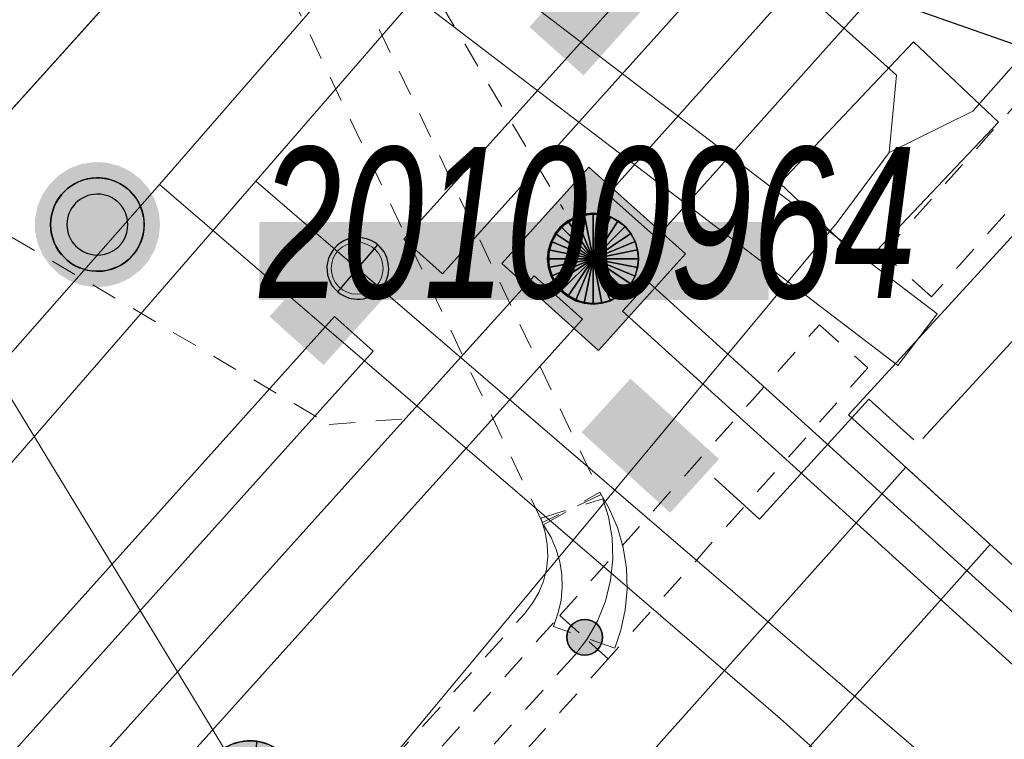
# Model space of a CAD drawing. Header units: metres. Extents: x 2695560 to 2696939, y 1260529 to 1262050.
# Tile 44 of 256: x 2695859.41 to 2695866.99, y 1260848.07 to 1260853.61. Entities that reach past the tile are written whole.
import ezdxf

# ---------------------------------------------------------------- set-up
doc = ezdxf.new("R2010")
doc.units = ezdxf.units.M
doc.linetypes.add('AUSGEZOGEN', pattern=[0])
doc.linetypes.add('VERDECKT2_S2', pattern=[0.36, 0.2, -0.16])
for name, color, linetype in [('XR$1$AV_Lagefixpunkt-Nr.', 7, 'AUSGEZOGEN'), ('XR$1$AV_Lagefixpunkte', 7, 'AUSGEZOGEN'), ('XR$1$AV_Linien (BB)', 7, 'AUSGEZOGEN'), ('XR$1$AW_LK_Schachtdeckel', 24, 'AUSGEZOGEN'), ('XR$1$AW_LK_Zwischenpunkt', 24, 'AUSGEZOGEN'), ('XR$1$EW_LK_Knoten', 1, 'AUSGEZOGEN'), ('XR$1$Liegenschaftsgrenzen', 7, 'AUSGEZOGEN'), ('XR$1$PFAV', 255, 'AUSGEZOGEN'), ('XR$1$PFAW', 255, 'AUSGEZOGEN'), ('XR$1$PFEW', 255, 'AUSGEZOGEN'), ('XR$1$PFWA', 255, 'AUSGEZOGEN'), ('XR$1$RAEW', 8, 'AUSGEZOGEN'), ('XR$1$WA_LK_Absperrarmatur', 171, 'AUSGEZOGEN')]:
    doc.layers.add(name, color=color, linetype=linetype)
for name, color, linetype, lineweight in [('XR$2$ABW-Linie-R-ungenau', 4, 'VERDECKT2_S2', 18), ('XR$2$ABW-LinieFlaeche-R-genau', 4, 'AUSGEZOGEN', 18), ('XR$2$ABW-Punkt', 6, 'AUSGEZOGEN', 18), ('XR$2$ELE-Flaeche-oberirdisch', 1, 'AUSGEZOGEN', 18), ('XR$2$ELE-Linie-oberirdisch', 1, 'AUSGEZOGEN', 18), ('XR$2$ELE-LinieAnker_Strebe', 1, 'AUSGEZOGEN', 18), ('XR$2$ELE-LinieFlaeche-genau', 1, 'AUSGEZOGEN', 18), ('XR$2$ELE-LinieFlaeche-ungenau', 1, 'VERDECKT2_S2', 18), ('XR$2$GAS-Linie-genau', 12, 'AUSGEZOGEN', 18), ('XR$2$KOM-Flaeche-U-oberirdisch', 91, 'AUSGEZOGEN', 18), ('XR$2$KOM-Linie-U-genau', 91, 'AUSGEZOGEN', 18), ('XR$2$WAS-Linie-genau', 5, 'AUSGEZOGEN', 18), ('XR$2$WAS-LinieFlaeche-genau', 5, 'AUSGEZOGEN', 18), ('XR$2$WAS-Punkt', 5, 'AUSGEZOGEN', 18)]:
    doc.layers.add(name, color=color, linetype=linetype, lineweight=lineweight)
doc.styles.add('ARIAL', font='arial.ttf')

# ---------------------------------------------------------------- blocks, each defined once
blk = doc.blocks.new('BWAV1')
at = {"layer": 'XR$1$PFAV', "transparency": 33554687}
blk.add_hatch(color=7, dxfattribs=at).paths.add_polyline_path([(0.67, 0), (0.656, 0.135), (0.616, 0.264), (0.55, 0.383), (0.462, 0.486), (0.354, 0.569), (0.233, 0.628), (0.101, 0.662), (-0.034, 0.669), (-0.168, 0.649), (-0.295, 0.602), (-0.41, 0.53), (-0.508, 0.436), (-0.586, 0.325), (-0.639, 0.201), (-0.667, 0.068), (-0.667, -0.068), (-0.639, -0.201), (-0.586, -0.325), (-0.508, -0.436), (-0.41, -0.53), (-0.295, -0.602), (-0.168, -0.649), (-0.034, -0.669), (0.101, -0.662), (0.233, -0.628), (0.354, -0.569), (0.462, -0.486), (0.55, -0.383), (0.616, -0.264), (0.656, -0.135)])
at = {"color": 7, "transparency": 33554687}
for radius, start, end in [(0.5, 91.1948, 268.8052), (0.5, 268.8052, 91.1948), (0.326, 91.1948, 268.8052), (0.326, 268.8052, 91.1948)]:
    blk.add_arc((0, 0), radius, start, end, dxfattribs=at)
at = {"layer": 'XR$1$PFAV', "transparency": 33554687}
blk.add_circle((0, 0), 0.5, dxfattribs=at)
blk = doc.blocks.new('BAW2093')
at = {"transparency": 33554687}
blk.add_lwpolyline([(-0.375, -0.5), (0, -0.5), (0, 0.5), (0.375, 0.5)], dxfattribs=at)
blk = doc.blocks.new('BAW2087')
at = {"lineweight": 25, "true_color": 0x000000, "transparency": 33554687}
h = blk.add_hatch(color=18, dxfattribs=at)
h.paths.add_polyline_path([(-0.5, 0.5), (-0.5, -0.5), (0.5, -0.5), (0.5, 0.5)])
h.paths.add_polyline_path([(0.3367, -0.0692), (0.3159, -0.1356), (0.2821, -0.1964), (0.2368, -0.2491), (0.1818, -0.2917), (0.1194, -0.3224), (0.0521, -0.3398), (-0.0174, -0.3433), (-0.0862, -0.3328), (-0.1514, -0.3086), (-0.2104, -0.2718), (-0.2608, -0.2239), (-0.3006, -0.1668), (-0.328, -0.1029), (-0.342, -0.0348), (-0.342, 0.0348), (-0.328, 0.1029), (-0.3006, 0.1668), (-0.2608, 0.2239), (-0.2104, 0.2718), (-0.1514, 0.3086), (-0.0862, 0.3328), (-0.0174, 0.3433), (0.0521, 0.3398), (0.1194, 0.3224), (0.1818, 0.2917), (0.2368, 0.2491), (0.2821, 0.1964), (0.3159, 0.1356), (0.3367, 0.0692), (0.3438, 0)], flags=16)
at = {"layer": 'XR$1$PFAW', "lineweight": 25, "transparency": 33554687}
blk.add_hatch(color=7, dxfattribs=at).paths.add_polyline_path([(0.3438, 0), (0.3367, 0.0692), (0.3159, 0.1356), (0.2821, 0.1964), (0.2368, 0.2491), (0.1818, 0.2917), (0.1194, 0.3224), (0.0521, 0.3398), (-0.0174, 0.3433), (-0.0862, 0.3328), (-0.1514, 0.3086), (-0.2104, 0.2718), (-0.2608, 0.2239), (-0.3006, 0.1668), (-0.328, 0.1029), (-0.342, 0.0348), (-0.342, -0.0348), (-0.328, -0.1029), (-0.3006, -0.1668), (-0.2608, -0.2239), (-0.2104, -0.2718), (-0.1514, -0.3086), (-0.0862, -0.3328), (-0.0174, -0.3433), (0.0521, -0.3398), (0.1194, -0.3224), (0.1818, -0.2917), (0.2368, -0.2491), (0.2821, -0.1964), (0.3159, -0.1356), (0.3367, -0.0692)])
at = {"lineweight": 25, "transparency": 33554687}
for p, q in [((-0.5, 0.5, 0.993), (0.5, 0.5, 0.993)), ((-0.5, -0.5, 0.993), (-0.5, 0.5, 0.993)), ((0.5, 0.5, 0.993), (0.5, -0.5, 0.993)), ((0.5, -0.5, 0.993), (-0.5, -0.5, 0.993))]:
    blk.add_line(p, q, dxfattribs=at)
blk.add_circle((0, 0), 0.3438, dxfattribs=at)
at = {"layer": 'XR$1$PFAW', "lineweight": 25, "transparency": 33554687}
blk.add_line((-0.5, 0.5), (0.5, 0.5), dxfattribs=at)
at = {"layer": 'XR$1$PFAW', "color": 31, "lineweight": 25, "transparency": 33554687}
for p, q in [((-0.5, -0.5), (-0.5, 0.5)), ((0.5, 0.5), (0.5, -0.5)), ((0.5, -0.5), (-0.5, -0.5))]:
    blk.add_line(p, q, dxfattribs=at)
at = {"layer": 'XR$1$PFAW', "lineweight": 25, "transparency": 33554687}
blk.add_circle((0, 0), 0.3438, dxfattribs=at)
blk = doc.blocks.new('BWA965')
at = {"layer": 'XR$1$PFWA', "transparency": 33554687}
blk.add_hatch(color=7, dxfattribs=at).paths.add_polyline_path([(0, 0.5), (-0.051, 0.497), (-0.101, 0.49), (-0.15, 0.477), (-0.197, 0.459), (-0.243, 0.437), (-0.286, 0.41), (-0.326, 0.379), (-0.362, 0.344), (-0.395, 0.306), (-0.424, 0.264), (-0.449, 0.22), (-0.469, 0.174), (-0.484, 0.125), (-0.494, 0.076), (-0.499, 0.025), (-0.499, -0.025), (-0.494, -0.076), (-0.484, -0.125), (-0.469, -0.174), (-0.449, -0.22), (-0.424, -0.264), (-0.395, -0.306), (-0.362, -0.344), (-0.326, -0.379), (-0.286, -0.41), (-0.243, -0.437), (-0.197, -0.459), (-0.15, -0.477), (-0.101, -0.49), (-0.051, -0.497), (0, -0.5), (0.051, -0.497), (0.101, -0.49), (0.15, -0.477), (0.197, -0.459), (0.243, -0.437), (0.286, -0.41), (0.326, -0.379), (0.362, -0.344), (0.395, -0.306), (0.424, -0.264), (0.449, -0.22), (0.469, -0.174), (0.484, -0.125), (0.494, -0.076), (0.499, -0.025), (0.499, 0.025), (0.494, 0.076), (0.484, 0.125), (0.469, 0.174), (0.449, 0.22), (0.424, 0.264), (0.395, 0.306), (0.362, 0.344), (0.326, 0.379), (0.286, 0.41), (0.243, 0.437), (0.197, 0.459), (0.15, 0.477), (0.101, 0.49), (0.051, 0.497)])
at = {"transparency": 33554687}
blk.add_line((0, 0.5), (0, -0.5), dxfattribs=at)
for start, end in [(90, 270), (270, 90)]:
    blk.add_arc((0, 0), 0.5, start, end, dxfattribs=at)
blk = doc.blocks.new('BEWLP2549_S')
at = {"layer": 'XR$1$PFEW', "transparency": 33554687}
blk.add_hatch(color=7, dxfattribs=at).paths.add_polyline_path([(0.5, 0), (0.49, 0.101), (0.459, 0.197), (0.41, 0.286), (0.344, 0.362), (0.264, 0.424), (0.174, 0.469), (0.076, 0.494), (-0.025, 0.499), (-0.125, 0.484), (-0.22, 0.449), (-0.306, 0.395), (-0.379, 0.326), (-0.437, 0.243), (-0.477, 0.15), (-0.497, 0.051), (-0.497, -0.051), (-0.477, -0.15), (-0.437, -0.243), (-0.379, -0.326), (-0.306, -0.395), (-0.22, -0.449), (-0.125, -0.484), (-0.025, -0.499), (0.076, -0.494), (0.174, -0.469), (0.264, -0.424), (0.344, -0.362), (0.41, -0.286), (0.459, -0.197), (0.49, -0.101)])
at = {"color": 1, "transparency": 33554687}
for p, q in [((0.354, -0.354), (-0.354, 0.354)), ((-0.354, -0.354), (0.354, 0.354))]:
    blk.add_line(p, q, dxfattribs=at)
for start, end in [(91.3809, 268.6191), (268.6191, 91.3809)]:
    blk.add_arc((0, 0), 0.5, start, end, dxfattribs=at)
at = {"layer": 'XR$1$PFEW', "transparency": 33554687}
blk.add_circle((0, 0), 0.5, dxfattribs=at)
blk = doc.blocks.new('BEW957')
at = {"layer": 'XR$1$RAEW', "transparency": 33554687}
blk.add_hatch(color=1, dxfattribs=at).paths.add_polyline_path([(-0.5, 0), (-0.497, -0.051), (-0.49, -0.101), (-0.477, -0.15), (-0.459, -0.197), (-0.437, -0.243), (-0.41, -0.286), (-0.379, -0.326), (-0.344, -0.362), (-0.306, -0.395), (-0.264, -0.424), (-0.22, -0.449), (-0.174, -0.469), (-0.125, -0.484), (-0.076, -0.494), (-0.025, -0.499), (0.025, -0.499), (0.076, -0.494), (0.125, -0.484), (0.174, -0.469), (0.22, -0.449), (0.264, -0.424), (0.306, -0.395), (0.344, -0.362), (0.379, -0.326), (0.41, -0.286), (0.437, -0.243), (0.459, -0.197), (0.477, -0.15), (0.49, -0.101), (0.497, -0.051), (0.5, 0), (0.497, 0.051), (0.49, 0.101), (0.477, 0.15), (0.459, 0.197), (0.437, 0.243), (0.41, 0.286), (0.379, 0.326), (0.344, 0.362), (0.306, 0.395), (0.264, 0.424), (0.22, 0.449), (0.174, 0.469), (0.125, 0.484), (0.076, 0.494), (0.025, 0.499), (-0.025, 0.499), (-0.076, 0.494), (-0.125, 0.484), (-0.174, 0.469), (-0.22, 0.449), (-0.264, 0.424), (-0.306, 0.395), (-0.344, 0.362), (-0.379, 0.326), (-0.41, 0.286), (-0.437, 0.243), (-0.459, 0.197), (-0.477, 0.15), (-0.49, 0.101), (-0.497, 0.051)])
at = {"color": 1, "transparency": 33554687}
for start, end in [(90, 180), (0, 90), (180, 270), (270, 0)]:
    blk.add_arc((0, 0), 0.5, start, end, dxfattribs=at)
at = {"layer": 'XR$1$RAEW', "color": 1, "transparency": 33554687}
blk.add_circle((0, 0), 0.5, dxfattribs=at)
blk = doc.blocks.new('WAS-ABSPERRORGAN')
at = {"layer": 'XR$2$WAS-Punkt', "linetype": 'AUSGEZOGEN', "transparency": 33554687}
for p, q in [((0, 200, 2500), (0, -200, 2500)), ((0, 0), (0, 0))]:
    blk.add_line(p, q, dxfattribs=at)
blk.add_circle((0, 0, 502500), 200, dxfattribs=at)
blk = doc.blocks.new('ABW-KONTROLLSCHACHT')
at = {"layer": 'XR$2$ABW-Punkt', "linetype": 'AUSGEZOGEN', "lineweight": 25, "transparency": 33554687}
for points in [[(-133.9, 323.4, 2500), (0, 0, 2500), (-194.4, 291, 2500)], [(-133.9, 323.4), (0, 0), (-194.4, 291)], [(-133.9, 323.4, 2500), (-133.9, 323.4), (-194.4, 291), (-194.4, 291, 2500)], [(-68.3, 343.3, 2500), (0, 0, 2500), (-133.9, 323.4, 2500)], [(-68.3, 343.3), (0, 0), (-133.9, 323.4)], [(-68.3, 343.3, 2500), (-68.3, 343.3), (-133.9, 323.4), (-133.9, 323.4, 2500)], [(0, 350, 2500), (0, 0, 2500), (-68.3, 343.3, 2500)], [(0, 350), (0, 0), (-68.3, 343.3)], [(0, 350, 2500), (0, 350), (-68.3, 343.3), (-68.3, 343.3, 2500)], [(68.3, 343.3, 2500), (0, 0, 2500), (0, 350, 2500)], [(68.3, 343.3), (0, 0), (0, 350)], [(68.3, 343.3, 2500), (68.3, 343.3), (0, 350), (0, 350, 2500)], [(133.9, 323.4, 2500), (0, 0, 2500), (68.3, 343.3, 2500)], [(133.9, 323.4), (0, 0), (68.3, 343.3)], [(194.4, 291, 2500), (0, 0, 2500), (133.9, 323.4, 2500)], [(194.4, 291), (0, 0), (133.9, 323.4)], [(133.9, 323.4, 2500), (133.9, 323.4), (68.3, 343.3), (68.3, 343.3, 2500)], [(194.4, 291, 2500), (194.4, 291), (133.9, 323.4), (133.9, 323.4, 2500)], [(-247.5, 247.5, 2500), (0, 0, 2500), (-291, 194.4, 2500)], [(-247.5, 247.5), (0, 0), (-291, 194.4)], [(-247.5, 247.5, 2500), (-247.5, 247.5), (-291, 194.4), (-291, 194.4, 2500)], [(-194.4, 291, 2500), (0, 0, 2500), (-247.5, 247.5, 2500)], [(-194.4, 291), (0, 0), (-247.5, 247.5)], [(-194.4, 291, 2500), (-194.4, 291), (-247.5, 247.5), (-247.5, 247.5, 2500)], [(247.5, 247.5, 2500), (0, 0, 2500), (194.4, 291, 2500)], [(247.5, 247.5), (0, 0), (194.4, 291)], [(291, 194.4, 2500), (0, 0, 2500), (247.5, 247.5, 2500)], [(291, 194.4), (0, 0), (247.5, 247.5)], [(247.5, 247.5, 2500), (247.5, 247.5), (194.4, 291), (194.4, 291, 2500)], [(291, 194.4, 2500), (291, 194.4), (247.5, 247.5), (247.5, 247.5, 2500)], [(-291, 194.4, 2500), (0, 0, 2500), (-323.4, 133.9, 2500)], [(-291, 194.4), (0, 0), (-323.4, 133.9)], [(-291, 194.4, 2500), (-291, 194.4), (-323.4, 133.9), (-323.4, 133.9, 2500)], [(323.4, 133.9, 2500), (0, 0, 2500), (291, 194.4, 2500)], [(323.4, 133.9), (0, 0), (291, 194.4)], [(323.4, 133.9, 2500), (323.4, 133.9), (291, 194.4), (291, 194.4, 2500)], [(-323.4, 133.9, 2500), (0, 0, 2500), (-343.3, 68.3, 2500)], [(-323.4, 133.9), (0, 0), (-343.3, 68.3)], [(-323.4, 133.9, 2500), (-323.4, 133.9), (-343.3, 68.3), (-343.3, 68.3, 2500)], [(343.3, 68.3, 2500), (0, 0, 2500), (323.4, 133.9, 2500)], [(343.3, 68.3), (0, 0), (323.4, 133.9)], [(343.3, 68.3, 2500), (343.3, 68.3), (323.4, 133.9), (323.4, 133.9, 2500)], [(-343.3, 68.3, 2500), (0, 0, 2500), (-350, 0, 2500)], [(-343.3, 68.3), (0, 0), (-350, 0)], [(-343.3, 68.3, 2500), (-343.3, 68.3), (-350, 0), (-350, 0, 2500)], [(-350, 0, 2500), (0, 0, 2500), (-343.3, -68.3, 2500)], [(-350, 0), (0, 0), (-343.3, -68.3)], [(-343.3, -68.3, 2500), (0, 0, 2500), (-323.4, -133.9, 2500)], [(-343.3, -68.3), (0, 0), (-323.4, -133.9)], [(-323.4, -133.9, 2500), (0, 0, 2500), (-291, -194.4, 2500)], [(-323.4, -133.9), (0, 0), (-291, -194.4)], [(-291, -194.4, 2500), (0, 0, 2500), (-247.5, -247.5, 2500)], [(-291, -194.4), (0, 0), (-247.5, -247.5)], [(-247.5, -247.5, 2500), (0, 0, 2500), (-194.4, -291, 2500)], [(-247.5, -247.5), (0, 0), (-194.4, -291)], [(-194.4, -291, 2500), (0, 0, 2500), (-133.9, -323.4, 2500)], [(-194.4, -291), (0, 0), (-133.9, -323.4)], [(-133.9, -323.4, 2500), (0, 0, 2500), (-68.3, -343.3, 2500)], [(-133.9, -323.4), (0, 0), (-68.3, -343.3)], [(-68.3, -343.3, 2500), (0, 0, 2500), (0, -350, 2500)], [(-68.3, -343.3), (0, 0), (0, -350)], [(350, 0, 2500), (0, 0, 2500), (343.3, 68.3, 2500)], [(350, 0), (0, 0), (343.3, 68.3)], [(0, -350, 2500), (0, 0, 2500), (68.3, -343.3, 2500)], [(68.3, -343.3, 2500), (0, 0, 2500), (133.9, -323.4, 2500)], [(133.9, -323.4, 2500), (0, 0, 2500), (194.4, -291, 2500)], [(194.4, -291, 2500), (0, 0, 2500), (247.5, -247.5, 2500)], [(247.5, -247.5, 2500), (0, 0, 2500), (291, -194.4, 2500)], [(291, -194.4, 2500), (0, 0, 2500), (323.4, -133.9, 2500)], [(323.4, -133.9, 2500), (0, 0, 2500), (343.3, -68.3, 2500)], [(343.3, -68.3, 2500), (0, 0, 2500), (350, 0, 2500)], [(0, -350), (0, 0), (68.3, -343.3)], [(68.3, -343.3), (0, 0), (133.9, -323.4)], [(133.9, -323.4), (0, 0), (194.4, -291)], [(194.4, -291), (0, 0), (247.5, -247.5)], [(247.5, -247.5), (0, 0), (291, -194.4)], [(291, -194.4), (0, 0), (323.4, -133.9)], [(323.4, -133.9), (0, 0), (343.3, -68.3)], [(343.3, -68.3), (0, 0), (350, 0)], [(350, 0, 2500), (350, 0), (343.3, 68.3), (343.3, 68.3, 2500)], [(-350, 0, 2500), (-350, 0), (-343.3, -68.3), (-343.3, -68.3, 2500)], [(-343.3, -68.3, 2500), (-343.3, -68.3), (-323.4, -133.9), (-323.4, -133.9, 2500)], [(323.4, -133.9, 2500), (323.4, -133.9), (343.3, -68.3), (343.3, -68.3, 2500)], [(343.3, -68.3, 2500), (343.3, -68.3), (350, 0), (350, 0, 2500)], [(-323.4, -133.9, 2500), (-323.4, -133.9), (-291, -194.4), (-291, -194.4, 2500)], [(291, -194.4, 2500), (291, -194.4), (323.4, -133.9), (323.4, -133.9, 2500)], [(-291, -194.4, 2500), (-291, -194.4), (-247.5, -247.5), (-247.5, -247.5, 2500)], [(247.5, -247.5, 2500), (247.5, -247.5), (291, -194.4), (291, -194.4, 2500)], [(-247.5, -247.5, 2500), (-247.5, -247.5), (-194.4, -291), (-194.4, -291, 2500)], [(-194.4, -291, 2500), (-194.4, -291), (-133.9, -323.4), (-133.9, -323.4, 2500)], [(133.9, -323.4, 2500), (133.9, -323.4), (194.4, -291), (194.4, -291, 2500)], [(194.4, -291, 2500), (194.4, -291), (247.5, -247.5), (247.5, -247.5, 2500)], [(-133.9, -323.4, 2500), (-133.9, -323.4), (-68.3, -343.3), (-68.3, -343.3, 2500)], [(-68.3, -343.3, 2500), (-68.3, -343.3), (0, -350), (0, -350, 2500)], [(0, -350, 2500), (0, -350), (68.3, -343.3), (68.3, -343.3, 2500)], [(68.3, -343.3, 2500), (68.3, -343.3), (133.9, -323.4), (133.9, -323.4, 2500)]]:
    blk.add_3dface(points, dxfattribs=at)
blk = doc.blocks.new('ABW-DECKEL')
at = {"layer": 'XR$2$ABW-Punkt', "linetype": 'AUSGEZOGEN', "lineweight": 25, "transparency": 33554687}
for points in [[(-133.9, 323.4, 2500), (0, 0, 2500), (-194.4, 291, 2500)], [(-133.9, 323.4), (0, 0), (-194.4, 291)], [(-133.9, 323.4, 2500), (-133.9, 323.4), (-194.4, 291), (-194.4, 291, 2500)], [(-68.3, 343.3, 2500), (0, 0, 2500), (-133.9, 323.4, 2500)], [(-68.3, 343.3), (0, 0), (-133.9, 323.4)], [(-68.3, 343.3, 2500), (-68.3, 343.3), (-133.9, 323.4), (-133.9, 323.4, 2500)], [(0, 350, 2500), (0, 0, 2500), (-68.3, 343.3, 2500)], [(0, 350), (0, 0), (-68.3, 343.3)], [(0, 350, 2500), (0, 350), (-68.3, 343.3), (-68.3, 343.3, 2500)], [(68.3, 343.3, 2500), (0, 0, 2500), (0, 350, 2500)], [(68.3, 343.3), (0, 0), (0, 350)], [(68.3, 343.3, 2500), (68.3, 343.3), (0, 350), (0, 350, 2500)], [(133.9, 323.4, 2500), (0, 0, 2500), (68.3, 343.3, 2500)], [(133.9, 323.4), (0, 0), (68.3, 343.3)], [(194.4, 291, 2500), (0, 0, 2500), (133.9, 323.4, 2500)], [(194.4, 291), (0, 0), (133.9, 323.4)], [(133.9, 323.4, 2500), (133.9, 323.4), (68.3, 343.3), (68.3, 343.3, 2500)], [(194.4, 291, 2500), (194.4, 291), (133.9, 323.4), (133.9, 323.4, 2500)], [(-247.5, 247.5, 2500), (0, 0, 2500), (-291, 194.4, 2500)], [(-247.5, 247.5), (0, 0), (-291, 194.4)], [(-247.5, 247.5, 2500), (-247.5, 247.5), (-291, 194.4), (-291, 194.4, 2500)], [(-194.4, 291, 2500), (0, 0, 2500), (-247.5, 247.5, 2500)], [(-194.4, 291), (0, 0), (-247.5, 247.5)], [(-194.4, 291, 2500), (-194.4, 291), (-247.5, 247.5), (-247.5, 247.5, 2500)], [(247.5, 247.5, 2500), (0, 0, 2500), (194.4, 291, 2500)], [(247.5, 247.5), (0, 0), (194.4, 291)], [(291, 194.4, 2500), (0, 0, 2500), (247.5, 247.5, 2500)], [(291, 194.4), (0, 0), (247.5, 247.5)], [(247.5, 247.5, 2500), (247.5, 247.5), (194.4, 291), (194.4, 291, 2500)], [(291, 194.4, 2500), (291, 194.4), (247.5, 247.5), (247.5, 247.5, 2500)], [(-291, 194.4, 2500), (0, 0, 2500), (-323.4, 133.9, 2500)], [(-291, 194.4), (0, 0), (-323.4, 133.9)], [(-291, 194.4, 2500), (-291, 194.4), (-323.4, 133.9), (-323.4, 133.9, 2500)], [(323.4, 133.9, 2500), (0, 0, 2500), (291, 194.4, 2500)], [(323.4, 133.9), (0, 0), (291, 194.4)], [(323.4, 133.9, 2500), (323.4, 133.9), (291, 194.4), (291, 194.4, 2500)], [(-323.4, 133.9, 2500), (0, 0, 2500), (-343.3, 68.3, 2500)], [(-323.4, 133.9), (0, 0), (-343.3, 68.3)], [(-323.4, 133.9, 2500), (-323.4, 133.9), (-343.3, 68.3), (-343.3, 68.3, 2500)], [(343.3, 68.3, 2500), (0, 0, 2500), (323.4, 133.9, 2500)], [(343.3, 68.3), (0, 0), (323.4, 133.9)], [(343.3, 68.3, 2500), (343.3, 68.3), (323.4, 133.9), (323.4, 133.9, 2500)], [(-343.3, 68.3, 2500), (0, 0, 2500), (-350, 0, 2500)], [(-343.3, 68.3), (0, 0), (-350, 0)], [(-343.3, 68.3, 2500), (-343.3, 68.3), (-350, 0), (-350, 0, 2500)], [(-350, 0, 2500), (0, 0, 2500), (-343.3, -68.3, 2500)], [(-350, 0), (0, 0), (-343.3, -68.3)], [(-343.3, -68.3, 2500), (0, 0, 2500), (-323.4, -133.9, 2500)], [(-343.3, -68.3), (0, 0), (-323.4, -133.9)], [(-323.4, -133.9, 2500), (0, 0, 2500), (-291, -194.4, 2500)], [(-323.4, -133.9), (0, 0), (-291, -194.4)], [(-291, -194.4, 2500), (0, 0, 2500), (-247.5, -247.5, 2500)], [(-291, -194.4), (0, 0), (-247.5, -247.5)], [(-247.5, -247.5, 2500), (0, 0, 2500), (-194.4, -291, 2500)], [(-247.5, -247.5), (0, 0), (-194.4, -291)], [(-194.4, -291, 2500), (0, 0, 2500), (-133.9, -323.4, 2500)], [(-194.4, -291), (0, 0), (-133.9, -323.4)], [(-133.9, -323.4, 2500), (0, 0, 2500), (-68.3, -343.3, 2500)], [(-133.9, -323.4), (0, 0), (-68.3, -343.3)], [(-68.3, -343.3, 2500), (0, 0, 2500), (0, -350, 2500)], [(-68.3, -343.3), (0, 0), (0, -350)], [(350, 0, 2500), (0, 0, 2500), (343.3, 68.3, 2500)], [(350, 0), (0, 0), (343.3, 68.3)], [(0, -350, 2500), (0, 0, 2500), (68.3, -343.3, 2500)], [(68.3, -343.3, 2500), (0, 0, 2500), (133.9, -323.4, 2500)], [(133.9, -323.4, 2500), (0, 0, 2500), (194.4, -291, 2500)], [(194.4, -291, 2500), (0, 0, 2500), (247.5, -247.5, 2500)], [(247.5, -247.5, 2500), (0, 0, 2500), (291, -194.4, 2500)], [(291, -194.4, 2500), (0, 0, 2500), (323.4, -133.9, 2500)], [(323.4, -133.9, 2500), (0, 0, 2500), (343.3, -68.3, 2500)], [(343.3, -68.3, 2500), (0, 0, 2500), (350, 0, 2500)], [(0, -350), (0, 0), (68.3, -343.3)], [(68.3, -343.3), (0, 0), (133.9, -323.4)], [(133.9, -323.4), (0, 0), (194.4, -291)], [(194.4, -291), (0, 0), (247.5, -247.5)], [(247.5, -247.5), (0, 0), (291, -194.4)], [(291, -194.4), (0, 0), (323.4, -133.9)], [(323.4, -133.9), (0, 0), (343.3, -68.3)], [(343.3, -68.3), (0, 0), (350, 0)], [(350, 0, 2500), (350, 0), (343.3, 68.3), (343.3, 68.3, 2500)], [(-350, 0, 2500), (-350, 0), (-343.3, -68.3), (-343.3, -68.3, 2500)], [(-343.3, -68.3, 2500), (-343.3, -68.3), (-323.4, -133.9), (-323.4, -133.9, 2500)], [(323.4, -133.9, 2500), (323.4, -133.9), (343.3, -68.3), (343.3, -68.3, 2500)], [(343.3, -68.3, 2500), (343.3, -68.3), (350, 0), (350, 0, 2500)], [(-323.4, -133.9, 2500), (-323.4, -133.9), (-291, -194.4), (-291, -194.4, 2500)], [(291, -194.4, 2500), (291, -194.4), (323.4, -133.9), (323.4, -133.9, 2500)], [(-291, -194.4, 2500), (-291, -194.4), (-247.5, -247.5), (-247.5, -247.5, 2500)], [(247.5, -247.5, 2500), (247.5, -247.5), (291, -194.4), (291, -194.4, 2500)], [(-247.5, -247.5, 2500), (-247.5, -247.5), (-194.4, -291), (-194.4, -291, 2500)], [(-194.4, -291, 2500), (-194.4, -291), (-133.9, -323.4), (-133.9, -323.4, 2500)], [(133.9, -323.4, 2500), (133.9, -323.4), (194.4, -291), (194.4, -291, 2500)], [(194.4, -291, 2500), (194.4, -291), (247.5, -247.5), (247.5, -247.5, 2500)], [(-133.9, -323.4, 2500), (-133.9, -323.4), (-68.3, -343.3), (-68.3, -343.3, 2500)], [(-68.3, -343.3, 2500), (-68.3, -343.3), (0, -350), (0, -350, 2500)], [(0, -350, 2500), (0, -350), (68.3, -343.3), (68.3, -343.3, 2500)], [(68.3, -343.3, 2500), (68.3, -343.3), (133.9, -323.4), (133.9, -323.4, 2500)]]:
    blk.add_3dface(points, dxfattribs=at)

msp = doc.modelspace()

# ---------------------------------------------------------------- hatches: boundary and pattern name
at = {"transparency": 33554687}
for points in [[(2695863.3382, 1260853.554), (2695863.755, 1260853.181), (2695864.35, 1260853.8458), (2695863.9332, 1260854.2188)], [(2695861.26, 1260852.0528), (2695861.26, 1260851.45), (2695865.1799, 1260851.45), (2695865.1799, 1260852.0528)], [(2695861.337, 1260851.3239), (2695861.753, 1260850.95), (2695862.3261, 1260851.5875), (2695861.9101, 1260851.9615)], [(2695864.116, 1260850.8451), (2695863.74, 1260850.431), (2695864.4222, 1260849.8116), (2695864.7982, 1260850.2256)]]:
    msp.add_hatch(color=7, dxfattribs=at).paths.add_polyline_path(points)

# ---------------------------------------------------------------- linework, layer by layer
at = {"layer": 'XR$1$AV_Linien (BB)', "color": 7, "linetype": 'AUSGEZOGEN', "transparency": 33554687}
msp.add_lwpolyline([(2695861.55, 1260855.36), (2695853.669, 1260846.612), (2695849.809, 1260842.325)], dxfattribs=at)
at = {"layer": 'XR$1$Liegenschaftsgrenzen', "color": 7, "linetype": 'AUSGEZOGEN', "transparency": 33554687}
for p, q in [((2695861.55, 1260855.36), (2695853.669, 1260846.612)), ((2695871.17, 1260851.98), (2695861.55, 1260855.36))]:
    msp.add_line(p, q, dxfattribs=at)
at = {"layer": 'XR$2$ABW-Linie-R-ungenau', "linetype": 'VERDECKT2_S2', "transparency": 33554687}
msp.add_line((2695861.732, 1260855.278), (2695863.601, 1260852.149), dxfattribs=at)
msp.add_lwpolyline([(2695858.116, 1260852.665), (2695861.797, 1260850.493), (2695862.379, 1260850.535)], dxfattribs=at)
at = {"layer": 'XR$2$ABW-LinieFlaeche-R-genau', "linetype": 'AUSGEZOGEN', "transparency": 33554687}
for points in [[(2695863.9426, 1260852.2626), (2695868.7325, 1260857.6234), (2695868.9205, 1260857.8345), (2695874.8977, 1260864.5127), (2695890.5607, 1260882.0147), (2695890.9333, 1260881.6813), (2695875.2703, 1260864.1793), (2695869.2935, 1260857.5015), (2695869.1055, 1260857.2906), (2695864.3154, 1260851.9294), (2695863.9426, 1260852.2626)], [(2695855.092, 1260842.424), (2695844.031, 1260830.12), (2695844.704, 1260830.12), (2695855.464, 1260842.09), (2695856.463, 1260843.201), (2695861.007, 1260848.257), (2695862.244, 1260849.633), (2695863.747, 1260851.303), (2695863.375, 1260851.637), (2695861.872, 1260849.967), (2695860.635, 1260848.591), (2695856.091, 1260843.535), (2695855.092, 1260842.424)], [(2695885.8332, 1260831.6199), (2695864.0552, 1260851.3649), (2695864.2568, 1260851.5871), (2695886.0348, 1260831.8421), (2695885.8332, 1260831.6199)]]:
    msp.add_lwpolyline(points, close=True, dxfattribs=at)
at = {"layer": 'XR$2$ELE-Flaeche-oberirdisch', "transparency": 33554687}
for points in [[(2695865.796, 1260850.567), (2695867.271, 1260849.216), (2695869.77, 1260851.944), (2695868.296, 1260853.295), (2695865.796, 1260850.567)], [(2695849.229, 1260830.12), (2695850.658, 1260831.679), (2695853.087, 1260834.33), (2695856.141, 1260837.664), (2695860.985, 1260843.098), (2695864.817, 1260847.248), (2695866.886, 1260849.568), (2695866.237, 1260850.163), (2695864.165, 1260847.84), (2695860.333, 1260843.69), (2695855.489, 1260838.254), (2695852.439, 1260834.924), (2695850.01, 1260832.273), (2695848.036, 1260830.12), (2695849.229, 1260830.12)]]:
    msp.add_lwpolyline(points, close=True, dxfattribs=at)
at = {"layer": 'XR$2$ELE-Linie-oberirdisch', "transparency": 33554687}
msp.add_line((2695855.609, 1260856.831), (2695861.181, 1260847.68), dxfattribs=at)
at = {"layer": 'XR$2$ELE-LinieAnker_Strebe', "transparency": 33554687}
msp.add_line((2695866.368, 1260850.383), (2695868.529, 1260852.742), dxfattribs=at)
at = {"layer": 'XR$2$ELE-LinieFlaeche-genau', "linetype": 'AUSGEZOGEN', "transparency": 33554687}
msp.add_lwpolyline([(2695866.1743, 1260850.9473), (2695861.0143, 1260854.8883), (2695861.3177, 1260855.2857), (2695866.4777, 1260851.3447), (2695866.1743, 1260850.9473)], close=True, dxfattribs=at)
at = {"layer": 'XR$2$ELE-LinieFlaeche-ungenau', "linetype": 'VERDECKT2_S2', "transparency": 33554687}
for points in [[(2695863.4383, 1260849.7375), (2695861.2653, 1260854.2985), (2695861.7167, 1260854.5135), (2695863.8897, 1260849.9525), (2695863.4383, 1260849.7375)], [(2695866.0604, 1260851.8094), (2695867.5844, 1260853.5184), (2695867.9576, 1260853.1856), (2695866.4336, 1260851.4766), (2695866.0604, 1260851.8094)], [(2695863.5724, 1260849.0194), (2695865.5714, 1260851.2604), (2695865.9446, 1260850.9276), (2695863.9456, 1260848.6866), (2695863.5724, 1260849.0194)], [(2695863.5232, 1260848.9361), (2695863.5608, 1260849.0428), (2695863.5814, 1260849.1397), (2695863.5906, 1260849.2378), (2695863.5867, 1260849.3368), (2695863.5714, 1260849.4349), (2695863.5441, 1260849.5298), (2695863.5052, 1260849.6206), (2695863.4478, 1260849.7195), (2695863.8802, 1260849.9705), (2695863.9528, 1260849.8454), (2695864.0159, 1260849.6982), (2695864.0606, 1260849.5431), (2695864.0853, 1260849.3852), (2695864.0914, 1260849.2242), (2695864.0766, 1260849.0643), (2695864.0432, 1260848.9072), (2695863.9948, 1260848.7699), (2695863.5232, 1260848.9361)], [(2695859.5362, 1260844.5353), (2695863.5732, 1260849.0203), (2695863.9448, 1260848.6857), (2695859.9078, 1260844.2007), (2695859.5362, 1260844.5353)]]:
    msp.add_lwpolyline(points, close=True, dxfattribs=at)
msp.add_lwpolyline([(2695859.8605, 1260845.2275), (2695863.2998, 1260849.0331), (2695863.3628, 1260849.1154), (2695863.4109, 1260849.1982), (2695863.4465, 1260849.2862), (2695863.4693, 1260849.3785), (2695863.4795, 1260849.4727), (2695863.4758, 1260849.5669), (2695863.4595, 1260849.6621), (2695863.4255, 1260849.77), (2695863.9025, 1260849.92), (2695863.9465, 1260849.7799), (2695863.9742, 1260849.6191), (2695863.9805, 1260849.4553), (2695863.9627, 1260849.2915), (2695863.9235, 1260849.1318), (2695863.8611, 1260848.9778), (2695863.7792, 1260848.8366), (2695863.6842, 1260848.7129), (2695860.2335, 1260844.8945)], dxfattribs=at)
at = {"layer": 'XR$2$GAS-Linie-genau', "linetype": 'AUSGEZOGEN', "transparency": 33554687}
for p in [(2695870.771, 1260864.194), (2695858.104, 1260849.631)]:
    msp.add_line(p, (2695860.491, 1260852.342), dxfattribs=at)
msp.add_lwpolyline([(2695867.342, 1260846.359), (2695865.269, 1260848.227), (2695860.491, 1260852.342)], dxfattribs=at)
at = {"layer": 'XR$2$KOM-Flaeche-U-oberirdisch', "transparency": 33554687}
msp.add_lwpolyline([(2695866.296, 1260853.441), (2695865.265, 1260852.352), (2695865.918, 1260851.733), (2695866.95, 1260852.822), (2695866.296, 1260853.441)], close=True, dxfattribs=at)
at = {"layer": 'XR$2$KOM-Linie-U-genau', "linetype": 'AUSGEZOGEN', "transparency": 33554687}
for points in [[(2695890.794, 1260880.074), (2695866.751, 1260852.907), (2695866.107, 1260852.587)], [(2695866.107, 1260852.587), (2695866.165, 1260853.182), (2695853.712, 1260864.313)], [(2695866.107, 1260852.587), (2695865.708, 1260852.047), (2695860.337, 1260845.581)]]:
    msp.add_lwpolyline(points, dxfattribs=at)
at = {"layer": 'XR$2$WAS-Linie-genau', "linetype": 'AUSGEZOGEN', "transparency": 33554687}
for p, q in [((2695861.231, 1260852.367), (2695873.529, 1260866.563)), ((2695858.926, 1260849.709), (2695861.231, 1260852.367)), ((2695862.012, 1260851.695), (2695861.231, 1260852.367)), ((2695866.712, 1260847.651), (2695862.012, 1260851.695))]:
    msp.add_line(p, q, dxfattribs=at)
at = {"layer": 'XR$2$WAS-LinieFlaeche-genau', "linetype": 'AUSGEZOGEN', "transparency": 33554687}
for points in [[(2695874.7358, 1260865.0954), (2695866.0389, 1260855.4054), (2695862.6698, 1260851.6514), (2695862.3722, 1260851.9186), (2695865.7412, 1260855.6726), (2695874.4382, 1260865.3626), (2695874.7358, 1260865.0954)], [(2695843.345, 1260830.12), (2695862.135, 1260851.056), (2695861.837, 1260851.324), (2695842.806, 1260830.12), (2695843.345, 1260830.12)]]:
    msp.add_lwpolyline(points, close=True, dxfattribs=at)

# ---------------------------------------------------------------- block references
at = {"layer": 'XR$1$AV_Lagefixpunkte', "color": 7, "linetype": 'AUSGEZOGEN', "lineweight": -3, "transparency": 33554687, "xscale": 0.7199999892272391, "yscale": 0.7199999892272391}
msp.add_blockref('BWAV1', (2695860.012, 1260852.032, 436.492), dxfattribs=at)
at = {"layer": 'XR$1$AW_LK_Schachtdeckel', "color": 24, "linetype": 'AUSGEZOGEN', "lineweight": -3, "transparency": 33554687, "rotation": 228.0474395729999}
msp.add_blockref('BAW2087', (2695863.833, 1260851.769), dxfattribs=at)
at = {"layer": 'XR$1$AW_LK_Zwischenpunkt', "color": 24, "linetype": 'AUSGEZOGEN', "lineweight": -3, "transparency": 33554687, "xscale": 1.250000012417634, "yscale": 1.250000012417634, "rotation": 317.707553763}
msp.add_blockref('BAW2093', (2695865.53, 1260850.226), dxfattribs=at)
at = {"layer": 'XR$1$EW_LK_Knoten', "color": 1, "linetype": 'AUSGEZOGEN', "lineweight": -3, "transparency": 33554687, "xscale": 0.2749999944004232, "yscale": 0.2749999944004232}
msp.add_blockref('BEW957', (2695863.764, 1260848.853), dxfattribs=at)
at = {"layer": 'XR$1$EW_LK_Knoten', "color": 1, "linetype": 'AUSGEZOGEN', "lineweight": -3, "transparency": 33554687, "xscale": 0.7499999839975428, "yscale": 0.7499999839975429, "rotation": 36.2259}
msp.add_blockref('BEWLP2549_S', (2695861.186, 1260847.68), dxfattribs=at)
at = {"layer": 'XR$1$WA_LK_Absperrarmatur', "color": 171, "linetype": 'AUSGEZOGEN', "lineweight": -3, "transparency": 33554687, "xscale": 0.4755282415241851, "yscale": 0.4755282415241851, "rotation": 139.290410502}
msp.add_blockref('BWA965', (2695862.017, 1260851.695), dxfattribs=at)
at = {"layer": 'XR$2$ABW-Punkt', "color": 6, "linetype": 'AUSGEZOGEN', "lineweight": 18, "transparency": 33554687, "xscale": 0.001, "yscale": 0.001, "zscale": 0.001, "rotation": 360}
for name in ['ABW-KONTROLLSCHACHT', 'ABW-DECKEL']:
    msp.add_blockref(name, (2695863.828, 1260851.769), dxfattribs=at)
at = {"layer": 'XR$2$WAS-Punkt', "color": 5, "linetype": 'AUSGEZOGEN', "lineweight": 18, "transparency": 33554687, "xscale": 0.001, "yscale": 0.001, "zscale": 0.001, "rotation": 49.3}
msp.add_blockref('WAS-ABSPERRORGAN', (2695862.012, 1260851.695), dxfattribs=at)

# ---------------------------------------------------------------- texts
at = {"layer": 'XR$1$AV_Lagefixpunkt-Nr.', "color": 7, "transparency": 33554687, "insert": (2695861.26, 1260851.45), "char_height": 1.162102, "width": 5.502338, "attachment_point": 7, "style": 'ARIAL'}
msp.add_mtext('\\A1;{\\fArial|i1|b0;\\H1.162102;\\W0.700000;\\C7;20100964}\\P', dxfattribs=at)

doc.saveas('drawing.dxf')
